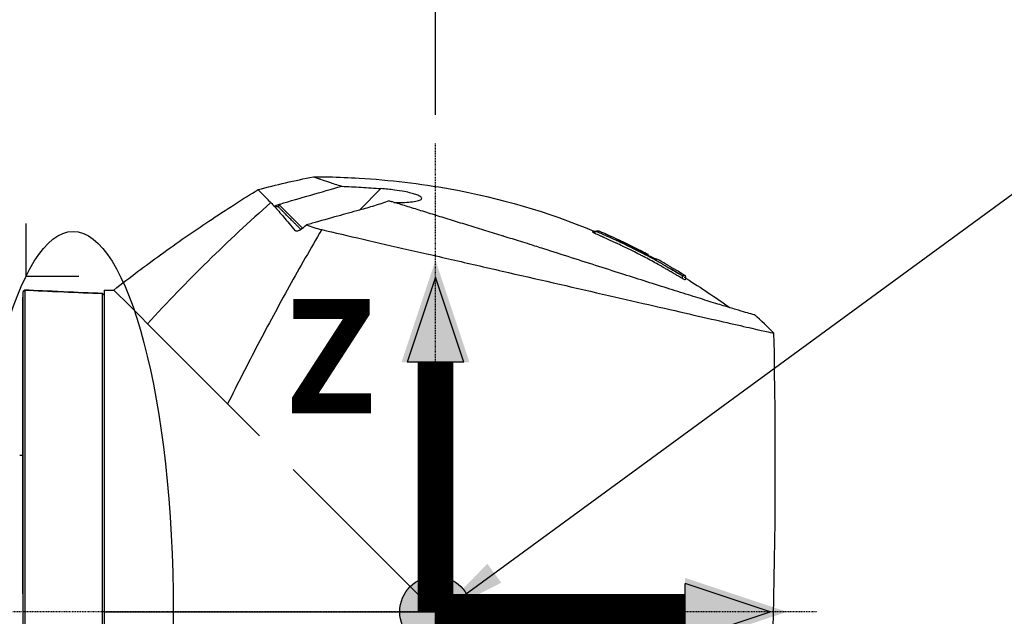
# Model space of a CAD drawing. Header units: millimetres. Extents: x 0 to 3390, y 0 to 1680.
# Tile 86 of 194: x 1074 to 1212, y 560 to 643. Entities that reach past the tile are written whole.
import ezdxf

# ---------------------------------------------------------------- set-up
doc = ezdxf.new("R2010")
doc.units = ezdxf.units.MM
doc.header["$LTSCALE"] = 0.2
doc.linetypes.add('CENTER2', pattern=[1.125, 0.75, -0.125, 0.125, -0.125])
for name, color, linetype in [('02_Center Line', 1, 'CENTER2'), ('07_Special Line2', 76, 'Continuous'), ('12_Before Rev.Num.', 5, 'Continuous'), ('13_After Rev.Num.', 6, 'Continuous')]:
    doc.layers.add(name, color=color, linetype=linetype)
doc.layers.add('14_Mark', color=7, linetype='Continuous', true_color=0xe03c31)
doc.styles.add('Rainbow-4.0 Style', font='malgunsl.ttf')
doc.styles.add('Rainbow-5.0 Style', font='malgunsl.ttf')
doc.dimstyles.new('Rainbow-4.0 Style', dxfattribs={"dimtxt": 3.5, "dimasz": 2.5, "dimexe": 1, "dimexo": 1, "dimgap": 1, "dimtad": 1, "dimdsep": 46, "dimtxsty": 'Rainbow-4.0 Style', "dimcen": 0, "dimclrd": 251, "dimclre": 251, "dimclrt": 7, "dimazin": 3, "dimtp": 0.1, "dimtm": 0.1, "dimtfac": 0.61, "dimtmove": 0, "dimatfit": 3, "dimfxl": 1, "dimlwd": -1, "dimlwe": -1, "dimarcsym": 1})

# ---------------------------------------------------------------- blocks, each defined once
blk = doc.blocks.new('A$Cbf9293de')
for p, q in [((-10.65, 201.46), (-7.63, 204.48)), ((-23.19, 202.68), (-23.19, 202.68)), ((-22.06, 202.21), (-21.85, 202.19)), ((-21.85, 202.19), (-21.74, 202.31)), ((-21.85, 202.19), (-18.62, 198.95)), ((-21.74, 202.31), (-21.73, 202.31)), ((-19.35, 198.54), (-19.61, 198.59)), ((-17.24, 199.63), (-17.24, 199.63)), ((-13.85, 198.26), (-13.85, 198.26)), ((-6.36, 196.54), (-6.36, 196.54)), ((26.82, 196.7), (26.77, 196.65)), ((29.23, 195.28), (29.23, 195.28)), ((29.32, 195.36), (29.36, 195.41)), ((29.55, 195.12), (29.55, 195.12)), ((29.69, 195.25), (29.63, 195.2)), ((29.72, 195.29), (29.72, 195.29)), ((30.97, 194.62), (30.94, 194.58)), ((32.51, 193.76), (32.51, 193.76)), ((-57.45, 190.28), (-57.65, 190.09)), ((-57.65, 190.1), (-57.64, 190.1)), ((-57.64, 190.1), (-57.45, 190.28)), ((-46.35, 190.3), (-46.35, 141.66)), ((-46.35, 190.3), (-45, 190.3)), ((-45, 190.3), (-42.81, 188.11)), ((-57.75, 189.3), (-57.75, 147.8)), ((-57.65, 189.3), (-57.75, 189.3)), ((-46.36, 189.61), (-46.55, 189.81)), ((-46.55, 189.81), (-46.36, 189.61)), ((-46.36, 189.61), (-46.36, 189.61)), ((-38.74, 184.04), (-42.81, 188.11)), ((44.62, 186.83), (44.64, 186.83)), ((-37.04, 182.34), (-38.74, 184.04)), ((-31.18, 176.48), (-37.04, 182.34)), ((-24.6, 169.9), (-31.18, 176.48)), ((-57.75, 167.14), (-58.15, 167.14)), ((-4.75, 150.05), (-19.89, 165.19)), ((-46.55, 152.43), (-46.55, 152.43)), ((-46.55, 151.17), (-46.55, 151.17)), ((-4.75, 150.05), (45.04, 100.26)), ((-57.75, 148.33), (-57.65, 148.33)), ((-57.65, 147.8), (-57.75, 147.8)), ((-57.45, 148.33), (-57.45, 148.33)), ((-57.45, 147.8), (-57.45, 147.8)), ((-46.35, 145.29), (-46.55, 145.29)), ((-46.35, 145.3), (0, 145.3)), ((0, 145.3), (-2, 95.5))]:
    blk.add_line(p, q)
blk.add_arc((-14.55, 111.27), 94.97, 60.295, 61.3581)
for centre, major_axis, ratio, start_param, end_param in [((70.76, 68.68), (-107.06, -161.11), 0.826916, 4.399338, 4.525665), ((-21.9, 197.58), (-17.44, 1.94), 0.24622, 4.744157, 4.773782), ((-127.27, 340.68), (132.02, -120.28), 0.997567, 6.102799, 6.109023), ((45.69, 184.94), (-5.51, 5.33), 0.085056, 4.494005, 4.986006), ((-1186.17, 350.39), (-1161.48, 525.16), 0.791908, 3.421975, 3.502863)]:
    blk.add_ellipse(centre, major_axis=major_axis, ratio=ratio, start_param=start_param, end_param=end_param)
for points in [[(-24.82, 204.34), (-22.26, 205.01), (-19.67, 205.61), (-17.08, 206.14)], [(-23.02, 202.52), (-22.87, 202.36), (-22.69, 202.19), (-22.49, 202)], [(-6.49, 202.76), (-6.4, 202.73), (-6.3, 202.7), (-6.22, 202.67)], [(-22.49, 202), (-22.53, 202.04), (-22.38, 202.11), (-22.06, 202.21)], [(-21.86, 202.19), (-21.92, 202.05), (-21.96, 201.96), (-21.97, 201.94)], [(22.72, 198.41), (22.54, 198.48), (22.25, 198.26), (22.07, 198.32)], [(22.72, 198.41), (22.72, 198.41), (22.72, 198.41), (22.72, 198.41)], [(22.85, 198.56), (23.87, 198.13), (24.88, 197.67), (25.88, 197.2)], [(-11.67, 197.76), (-11.67, 197.76), (-11.68, 197.75), (-11.68, 197.75)], [(29.21, 195.56), (29.38, 195.47), (29.55, 195.38), (29.72, 195.29)], [(32.11, 193.71), (32.83, 193.3), (33.56, 192.86), (34.26, 192.45)], [(32.51, 193.76), (33.29, 193.31), (34.07, 192.86), (34.84, 192.39)], [(34.6, 191.87), (34.47, 191.96), (34.64, 192.21), (34.51, 192.3)], [(35.06, 191.9), (35.06, 191.9), (35.06, 191.9), (35.06, 191.9)], [(35.06, 191.9), (37.14, 190.62), (39.17, 189.26), (41.15, 187.83)], [(44.5, 186.86), (44.59, 186.84), (44.64, 186.83), (44.64, 186.83)]]:
    blk.add_open_spline(points, degree=3)
for points, knots in [([(-17.08, 206.14), (-17.08, 206.14), (-17.1, 206.15), (-17.01, 206.12), (-16.97, 206.11), (-16.9, 206.08), (-16.76, 206.03), (-16.69, 206.01), (-16.6, 205.97), (-16.49, 205.94), (-16.44, 205.92), (-16.38, 205.9), (-16.31, 205.87), (-16.28, 205.86), (-16.24, 205.85), (-16.2, 205.84), (-16.19, 205.83), (-16.17, 205.82), (-16.15, 205.82), (-16.13, 205.81), (-16.09, 205.8), (-16.09, 205.79), (-16.08, 205.79), (-16.08, 205.79), (-16.08, 205.79), (-15.82, 205.7), (-15.44, 205.57), (-14.83, 205.37), (-14.4, 205.22), (-13.84, 205.04), (-13.12, 204.81)], [0, 0, 0, 0, 0.25, 0.25, 0.25, 0.375, 0.375, 0.375, 0.4375, 0.4375, 0.4375, 0.46875, 0.46875, 0.46875, 0.484375, 0.484375, 0.484375, 0.492188, 0.492188, 0.492188, 0.5, 0.5, 0.5, 0.504293, 0.504293, 0.504293, 0.795073, 0.795073, 0.795073, 1, 1, 1, 1]), ([(-17.08, 206.14), (-17.08, 206.14), (-17.08, 206.14), (-17.07, 206.14), (-17.07, 206.14), (-17.07, 206.14), (-17.07, 206.14), (-17.06, 206.14), (-17.05, 206.14), (-17.03, 206.14), (-17.01, 206.14), (-16.94, 206.14), (-16.89, 206.14), (-16.68, 206.14), (-16.52, 206.14), (-15.89, 206.13), (-15.42, 206.13), (-13.52, 206.08), (-12.1, 206.03), (-6.42, 205.69), (-2.16, 205.2), (8.91, 203.2), (15.69, 201.23), (22.12, 198.53)], [0, 0, 0, 0, 0.000148, 0.000148, 0.000598, 0.000598, 0.001183, 0.001183, 0.002937, 0.002937, 0.008201, 0.008201, 0.023992, 0.023992, 0.071365, 0.071365, 0.213486, 0.213486, 0.639911, 0.639911, 1.921109, 1.921109, 4.014338, 4.014338, 4.014338, 4.014338]), ([(-45, 190.3), (-42.73, 192.08), (-40.54, 193.72), (-38.45, 195.23), (-36.08, 196.95), (-33.83, 198.51), (-31.72, 199.91), (-29.22, 201.59), (-26.91, 203.05), (-24.82, 204.34)], [0, 0, 0, 0, 0.286439, 0.286439, 0.286439, 0.612197, 0.612197, 0.612197, 1, 1, 1, 1]), ([(-23.02, 202.52), (-23.08, 202.56), (-23.12, 202.61), (-23.16, 202.65), (-23.51, 203.02), (-23.82, 203.33), (-24.07, 203.58), (-24.2, 203.71), (-24.31, 203.82), (-24.41, 203.92), (-24.69, 204.19), (-24.83, 204.34), (-24.82, 204.34)], [0, 0, 0, 0, 0.0394342, 0.0394342, 0.0394342, 0.3595322, 0.3595322, 0.3595322, 0.525523, 0.525523, 0.525523, 0.99998, 0.99998, 0.99998, 0.99998]), ([(-21.73, 202.31), (-20.3, 202.75), (-18.87, 203.17), (-16, 204), (-14.57, 204.41), (-13.12, 204.81)], [0, 0, 0, 0, 0.4501191, 0.4501191, 0.8996968, 0.8996968, 0.8996968, 0.8996968]), ([(-13.12, 204.81), (-12.22, 204.77), (-11.31, 204.73), (-9.47, 204.61), (-8.55, 204.55), (-7.63, 204.48)], [0.0000377, 0.0000377, 0.0000377, 0.0000377, 0.2725991, 0.2725991, 0.5455124, 0.5455124, 0.5455124, 0.5455124]), ([(-2.01, 202.97), (-1.95, 203.02), (-1.93, 203.08), (-1.94, 203.23), (-2.04, 203.33), (-2.37, 203.51), (-2.55, 203.58), (-2.97, 203.73), (-3.2, 203.79), (-3.72, 203.93), (-4.03, 204), (-4.79, 204.14), (-5.26, 204.22), (-6.36, 204.36), (-7, 204.43), (-7.63, 204.48)], [0.0000008, 0.0000008, 0.0000008, 0.0000008, 0.0863251, 0.0863251, 0.2273811, 0.2273811, 0.3323759, 0.3323759, 0.4288848, 0.4288848, 0.536055, 0.536055, 0.6852449, 0.6852449, 0.8753391, 0.8753391, 0.8753391, 0.8753391]), ([(-6.49, 202.76), (-7.17, 202.52), (-7.86, 202.29), (-9.24, 201.86), (-9.94, 201.65), (-10.64, 201.47)], [-0.4342229, -0.4342229, -0.4342229, -0.4342229, -0.2170073, -0.2170073, 0, 0, 0, 0]), ([(44.64, 186.83), (44.64, 186.83), (44.56, 186.85), (44.39, 186.89), (44.22, 186.94), (43.97, 187), (43.63, 187.1), (43.3, 187.19), (42.89, 187.31), (42.39, 187.46), (41.9, 187.6), (41.34, 187.77), (40.7, 187.97), (40.4, 188.06), (40.08, 188.15), (39.75, 188.25), (39.38, 188.37), (38.99, 188.49), (38.57, 188.62), (37.8, 188.86), (36.95, 189.12), (36.05, 189.41), (35.14, 189.69), (34.17, 189.99), (33.16, 190.31), (32.14, 190.63), (31.07, 190.97), (29.95, 191.32), (28.91, 191.66), (27.82, 192), (26.71, 192.35), (26.64, 192.38), (26.57, 192.4), (26.49, 192.42), (25.3, 192.8), (24.08, 193.19), (22.83, 193.59), (21.58, 193.99), (20.31, 194.4), (19.02, 194.81), (17.73, 195.22), (16.44, 195.64), (15.13, 196.06), (14.48, 196.27), (13.82, 196.48), (13.17, 196.68), (12.75, 196.82), (12.33, 196.95), (11.91, 197.08), (11.14, 197.32), (10.37, 197.55), (9.61, 197.79), (9.56, 197.81), (9.51, 197.82), (9.47, 197.83), (8.66, 198.08), (7.85, 198.33), (7.05, 198.58), (6.26, 198.83), (5.46, 199.07), (4.68, 199.31), (3.9, 199.55), (3.13, 199.79), (2.37, 200.02), (1.98, 200.15), (1.58, 200.27), (1.2, 200.39), (0.84, 200.5), (0.48, 200.61), (0.13, 200.72), (-0.6, 200.94), (-1.33, 201.17), (-2.03, 201.39), (-2.74, 201.6), (-3.43, 201.82), (-4.09, 202.02), (-4.76, 202.23), (-5.41, 202.43), (-6.03, 202.62), (-6.09, 202.64), (-6.15, 202.66), (-6.22, 202.67)], [0, 0, 0, 0, 0.0558973, 0.0558973, 0.0558973, 0.1118359, 0.1118359, 0.1118359, 0.1677762, 0.1677762, 0.1677762, 0.2237383, 0.2237383, 0.2237383, 0.25, 0.25, 0.25, 0.2796998, 0.2796998, 0.2796998, 0.3356284, 0.3356284, 0.3356284, 0.3915473, 0.3915473, 0.3915473, 0.4474757, 0.4474757, 0.4474757, 0.5, 0.5, 0.5, 0.503405, 0.503405, 0.503405, 0.5593482, 0.5593482, 0.5593482, 0.6152764, 0.6152764, 0.6152764, 0.6711159, 0.6711159, 0.6711159, 0.6991461, 0.6991461, 0.6991461, 0.7170401, 0.7170401, 0.7170401, 0.75, 0.75, 0.75, 0.7519922, 0.7519922, 0.7519922, 0.7869331, 0.7869331, 0.7869331, 0.8218791, 0.8218791, 0.8218791, 0.8568262, 0.8568262, 0.8568262, 0.875, 0.875, 0.875, 0.8917408, 0.8917408, 0.8917408, 0.9266216, 0.9266216, 0.9266216, 0.9615238, 0.9615238, 0.9615238, 0.996469, 0.996469, 0.996469, 0.9999607, 0.9999607, 0.9999607, 0.9999607]), ([(-5.81, 202.54), (-5.4, 202.54), (-5.01, 202.54), (-4.22, 202.56), (-3.83, 202.58), (-3.13, 202.65), (-2.82, 202.7), (-2.3, 202.81), (-2.11, 202.89), (-2.01, 202.97)], [0.0208922, 0.0208922, 0.0208922, 0.0208922, 0.1517701, 0.1517701, 0.3002274, 0.3002274, 0.4466341, 0.4466341, 0.6003531, 0.6003531, 0.6003531, 0.6003531]), ([(-22.49, 202), (-22.15, 201.56), (-21.71, 201.07), (-20.75, 199.95), (-20.2, 199.27), (-19.62, 198.59)], [-0.8720666, -0.8720666, -0.8720666, -0.8720666, -0.4461717, -0.4461717, -0.0004657, -0.0004657, -0.0004657, -0.0004657]), ([(-22.05, 202.21), (-22, 202.23), (-21.95, 202.24), (-21.84, 202.28), (-21.79, 202.29), (-21.74, 202.31)], [0.00150803, 0.00150803, 0.00150803, 0.00150803, 0.01788315, 0.01788315, 0.03454159, 0.03454159, 0.03454159, 0.03454159]), ([(-21.96, 201.91), (-21.97, 201.92), (-21.98, 201.92), (-21.98, 201.93), (-21.98, 201.93), (-21.97, 201.93)], [0.092235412, 0.092235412, 0.092235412, 0.092235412, 0.099295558, 0.099295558, 0.101162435, 0.101162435, 0.101162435, 0.101162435]), ([(-10.64, 201.47), (-11.65, 201.2), (-12.68, 200.91), (-14.84, 200.31), (-16.12, 199.94), (-17.24, 199.63)], [0.0003049, 0.0003049, 0.0003049, 0.0003049, 0.3144603, 0.3144603, 0.6858376, 0.6858376, 0.6858376, 0.6858376]), ([(-15.92, 198.74), (-17.46, 196.12), (-20.48, 190.82), (-24.87, 182.69), (-27.68, 177.16), (-29.07, 174.37)], [0.0002061, 0.0002061, 0.0002061, 0.0002061, 0.3333333, 0.6666667, 1, 1, 1, 1]), ([(-18.92, 198.72), (-18.96, 198.69), (-19.01, 198.66), (-19.15, 198.59), (-19.23, 198.56), (-19.39, 198.53), (-19.47, 198.53), (-19.54, 198.55), (-19.56, 198.56), (-19.59, 198.57), (-19.6, 198.58), (-19.62, 198.59)], [-0.08252781, -0.08252781, -0.08252781, -0.08252781, -0.06592066, -0.06592066, -0.04191549, -0.04191549, -0.01684178, -0.01684178, -0.00860181, -0.00860181, -0.00041618, -0.00041618, -0.00041618, -0.00041618]), ([(-17.24, 199.63), (-17.37, 199.59), (-17.5, 199.55), (-17.77, 199.47), (-17.91, 199.44), (-18.04, 199.4)], [-0.08340166, -0.08340166, -0.08340166, -0.08340166, -0.04197266, -0.04197266, -0.00005389, -0.00005389, -0.00005389, -0.00005389]), ([(-18.04, 199.4), (-17.72, 199.27), (-17.38, 199.15), (-16.67, 198.93), (-16.31, 198.83), (-15.92, 198.74)], [0.0000417, 0.0000417, 0.0000417, 0.0000417, 0.1575303, 0.1575303, 0.317238, 0.317238, 0.317238, 0.317238]), ([(-15.92, 198.74), (-12.32, 197.89), (-8.16, 196.95), (-3.72, 195.93), (-1.5, 195.43), (0.8, 194.9), (3.13, 194.37), (5.47, 193.83), (7.84, 193.29), (10.22, 192.74), (14.98, 191.65), (19.76, 190.56), (24.2, 189.54), (28.63, 188.52), (32.72, 187.59), (36.14, 186.8), (39.56, 186.02), (42.33, 185.39), (44.25, 184.95), (46.16, 184.51), (47.31, 184.25), (47.33, 184.24)], [0, 0, 0, 0, 0.166636, 0.166636, 0.166636, 0.25, 0.25, 0.25, 0.333311, 0.333311, 0.333311, 0.49999, 0.49999, 0.49999, 0.666694, 0.666694, 0.666694, 0.833333, 0.833333, 0.833333, 1, 1, 1, 1]), ([(22.07, 198.32), (22.04, 198.34), (22.01, 198.36), (22, 198.37), (21.99, 198.38), (21.99, 198.38), (21.98, 198.39), (21.98, 198.39), (21.99, 198.4), (21.99, 198.4), (21.99, 198.4), (21.99, 198.4), (22, 198.41), (22, 198.41), (22.01, 198.42), (22.01, 198.42), (22.03, 198.44), (22.05, 198.46), (22.06, 198.47), (22.07, 198.48), (22.09, 198.5), (22.1, 198.51), (22.1, 198.51), (22.11, 198.52), (22.11, 198.52), (22.12, 198.53), (22.12, 198.53), (22.12, 198.53), (22.12, 198.53), (22.12, 198.53), (22.12, 198.53)], [0, 0, 0, 0, 0.00390625, 0.00390625, 0.00390625, 0.00585937, 0.00585937, 0.00585937, 0.0078125, 0.0078125, 0.0078125, 0.01171875, 0.01171875, 0.01171875, 0.015625, 0.015625, 0.015625, 0.03125, 0.03125, 0.03125, 0.0546875, 0.0546875, 0.0546875, 0.0625, 0.0625, 0.0625, 0.09375, 0.09375, 0.09375, 0.09935032, 0.09935032, 0.09935032, 0.09935032]), ([(29.3, 194.86), (29.12, 194.95), (28.94, 195.05), (28.76, 195.14), (28.61, 195.22), (28.46, 195.3), (28.31, 195.37), (27.97, 195.55), (27.66, 195.7), (27.26, 195.9), (26.87, 196.1), (26.46, 196.29), (26.05, 196.49), (25.84, 196.59), (25.63, 196.69), (25.42, 196.79), (25.36, 196.82), (25.3, 196.84), (25.25, 196.87), (25.2, 196.89), (25.14, 196.92), (25.09, 196.94), (24.99, 196.99), (24.92, 197.02), (24.77, 197.09), (24.32, 197.3), (23.95, 197.46), (23.65, 197.6), (23.6, 197.62), (23.56, 197.64), (23.51, 197.66), (23.49, 197.67), (23.47, 197.68), (23.45, 197.69), (23.44, 197.69), (23.43, 197.69), (23.43, 197.7), (23.42, 197.7), (23.41, 197.7), (23.38, 197.71), (23.29, 197.76), (23.21, 197.79), (23.15, 197.82), (23.09, 197.84), (23.08, 197.85), (23.01, 197.88), (22.87, 197.94), (22.77, 197.98), (22.64, 198.04), (22.37, 198.16), (22.18, 198.25), (22.07, 198.32)], [0.625, 0.625, 0.625, 0.625, 0.6594752, 0.6594752, 0.6594752, 0.6875, 0.6875, 0.6875, 0.75, 0.75, 0.75, 0.8125, 0.8125, 0.8125, 0.84375, 0.84375, 0.84375, 0.8519581, 0.8519581, 0.8519581, 0.859375, 0.859375, 0.859375, 0.875, 0.875, 0.875, 0.921875, 0.921875, 0.921875, 0.9296875, 0.9296875, 0.9296875, 0.9335938, 0.9335938, 0.9335938, 0.9355469, 0.9355469, 0.9355469, 0.9375, 0.9375, 0.9375, 0.9453125, 0.9453125, 0.9453125, 0.953125, 0.953125, 0.953125, 0.96875, 0.96875, 0.96875, 1, 1, 1, 1]), ([(22.12, 198.53), (22.15, 198.52), (22.18, 198.52), (22.25, 198.51), (22.28, 198.51), (22.37, 198.52), (22.42, 198.53), (22.53, 198.56), (22.59, 198.57), (22.69, 198.58), (22.72, 198.59), (22.79, 198.58), (22.82, 198.57), (22.85, 198.56)], [0, 0, 0, 0, 0.00925119, 0.00925119, 0.01941162, 0.01941162, 0.03491571, 0.03491571, 0.053906, 0.053906, 0.06374283, 0.06374283, 0.07417012, 0.07417012, 0.07417012, 0.07417012]), ([(22.12, 198.53), (22.12, 198.53), (22.12, 198.53), (22.12, 198.53), (22.12, 198.53), (22.12, 198.53), (22.12, 198.53)], [0.099350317, 0.099350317, 0.099350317, 0.099350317, 0.10190849, 0.10190849, 0.10190849, 0.102088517, 0.102088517, 0.102088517, 0.102088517]), ([(22.72, 198.41), (22.72, 198.41), (22.73, 198.44), (22.77, 198.47), (22.78, 198.49), (22.8, 198.5), (22.82, 198.52), (22.83, 198.53), (22.83, 198.54), (22.84, 198.54), (22.84, 198.54), (22.84, 198.55), (22.85, 198.55), (22.85, 198.55), (22.85, 198.55), (22.85, 198.55), (22.85, 198.55), (22.85, 198.56), (22.85, 198.56), (22.85, 198.56), (22.85, 198.56), (22.85, 198.56), (22.85, 198.56), (22.85, 198.56), (22.85, 198.56)], [0, 0, 0, 0, 0.0625, 0.0625, 0.0625, 0.09375, 0.09375, 0.09375, 0.109375, 0.109375, 0.109375, 0.1171875, 0.1171875, 0.1171875, 0.1210937, 0.1210937, 0.1210937, 0.125, 0.125, 0.125, 0.1452398, 0.1452398, 0.1452398, 0.1454527, 0.1454527, 0.1454527, 0.1454527]), ([(23.18, 198.18), (23.03, 198.24), (22.95, 198.28), (22.89, 198.31), (22.83, 198.34), (22.74, 198.39), (22.72, 198.41)], [0, 0, 0, 0, 0.5, 0.5, 0.5, 0.9492307, 0.9492307, 0.9492307, 0.9492307]), ([(24.27, 197.7), (24.23, 197.72), (24.19, 197.74), (24.15, 197.76), (24.12, 197.77), (24.08, 197.78), (24.05, 197.8), (24.01, 197.82), (23.97, 197.83), (23.93, 197.85), (23.85, 197.89), (23.77, 197.92), (23.71, 197.95), (23.65, 197.97), (23.63, 197.98), (23.55, 198.02), (23.48, 198.05), (23.4, 198.08), (23.35, 198.1), (23.3, 198.13), (23.21, 198.17), (23.18, 198.18)], [0.91004623, 0.91004623, 0.91004623, 0.91004623, 0.92149269, 0.92149269, 0.92149269, 0.92934783, 0.92934783, 0.92934783, 0.9375, 0.9375, 0.9375, 0.953125, 0.953125, 0.953125, 0.96875, 0.96875, 0.96875, 0.984375, 0.984375, 0.984375, 0.99999999, 0.99999999, 0.99999999, 0.99999999]), ([(26.11, 196.84), (25.98, 196.9), (25.94, 196.92), (25.78, 197), (25.75, 197.01), (25.73, 197.03), (25.7, 197.04), (25.59, 197.09), (25.5, 197.13), (25.37, 197.19), (25.21, 197.27), (24.98, 197.37), (24.87, 197.42), (24.76, 197.47), (24.64, 197.53), (24.56, 197.57), (24.47, 197.61), (24.38, 197.65), (24.27, 197.7)], [0.75, 0.75, 0.75, 0.75, 0.78125, 0.78125, 0.78125, 0.7871311, 0.7871311, 0.7871311, 0.8125, 0.8125, 0.8125, 0.84375, 0.84375, 0.84375, 0.875, 0.875, 0.875, 0.9100462, 0.9100462, 0.9100462, 0.9100462]), ([(30.94, 194.58), (30.93, 194.58), (30.93, 194.58), (30.9, 194.59), (30.88, 194.6), (30.8, 194.63), (30.72, 194.66), (30.53, 194.75), (30.4, 194.82), (30.12, 194.95), (29.98, 195.02), (29.68, 195.17), (29.53, 195.25), (29.18, 195.44), (28.44, 195.82), (27.15, 196.46), (27, 196.53), (26.63, 196.72), (26.45, 196.81), (26.09, 196.99), (25.94, 197.07), (25.7, 197.2), (25.61, 197.25), (25.54, 197.3), (25.52, 197.31), (25.52, 197.32), (25.52, 197.33), (25.55, 197.35), (25.52, 197.36), (25.69, 197.29), (25.79, 197.25), (26.06, 197.12), (26.23, 197.04), (26.6, 196.86), (26.79, 196.77), (26.99, 196.67), (27.01, 196.66), (27.02, 196.66)], [0.000001, 0.000001, 0.000001, 0.000001, 0.0228999, 0.0228999, 0.0392866, 0.0392866, 0.0703957, 0.0703957, 0.106369, 0.106369, 0.1368812, 0.1368812, 0.1682893, 0.1682893, 0.2063468, 0.2063468, 0.2161584, 0.2161584, 0.2261906, 0.2261906, 0.2377439, 0.2377439, 0.2497711, 0.2497711, 0.2557406, 0.2557406, 0.2623234, 0.2623234, 0.278629, 0.278629, 0.2891085, 0.2891085, 0.2997297, 0.2997297, 0.3094024, 0.3094024, 0.3099977, 0.3099977, 0.3099977, 0.3099977]), ([(34.51, 192.3), (34.31, 192.41), (34.06, 192.57), (33.83, 192.71), (33.59, 192.85), (33.36, 192.99), (33.12, 193.13), (32.68, 193.38), (32.25, 193.63), (31.81, 193.88), (31.77, 193.9), (31.73, 193.92), (31.7, 193.94), (31.22, 194.21), (30.74, 194.48), (30.26, 194.74), (29.85, 194.96), (29.43, 195.18), (29.01, 195.4), (28.94, 195.43), (28.87, 195.47), (28.8, 195.51), (28.32, 195.76), (27.83, 196), (27.34, 196.25), (26.94, 196.44), (26.53, 196.64), (26.11, 196.84)], [0, 0, 0, 0, 0.0650124, 0.0650124, 0.0650124, 0.1300246, 0.1300246, 0.1300246, 0.25, 0.25, 0.25, 0.2600475, 0.2600475, 0.2600475, 0.3897625, 0.3897625, 0.3897625, 0.5, 0.5, 0.5, 0.5186195, 0.5186195, 0.5186195, 0.6472293, 0.6472293, 0.6472293, 0.75, 0.75, 0.75, 0.75]), ([(29.36, 195.41), (28.63, 195.8), (27.89, 196.17), (27.12, 196.54), (27.08, 196.57), (26.99, 196.61), (26.96, 196.63), (26.89, 196.66), (26.87, 196.67), (26.84, 196.69), (26.83, 196.69), (26.82, 196.7), (26.82, 196.7), (26.82, 196.7), (26.82, 196.7), (26.83, 196.71), (26.83, 196.71), (26.84, 196.72), (26.84, 196.72), (26.85, 196.73), (26.85, 196.73), (26.85, 196.73), (26.85, 196.73), (26.85, 196.73), (26.85, 196.73), (26.85, 196.73), (26.86, 196.73), (26.88, 196.72), (26.9, 196.71), (26.95, 196.69), (26.97, 196.68), (27.04, 196.64), (27.08, 196.63), (27.16, 196.58), (27.21, 196.56), (27.77, 196.29), (28.28, 196.03), (29.1, 195.61), (29.41, 195.45), (29.72, 195.29)], [0.0000064, 0.0000064, 0.0000064, 0.0000064, 0.2491353, 0.2491353, 0.2552191, 0.2552191, 0.2589189, 0.2589189, 0.2637316, 0.2637316, 0.2676822, 0.2676822, 0.270798, 0.270798, 0.2713073, 0.2713073, 0.2742063, 0.2742063, 0.2781299, 0.2781299, 0.2809856, 0.2809856, 0.2815382, 0.2815382, 0.2823305, 0.2823305, 0.2856744, 0.2856744, 0.2908483, 0.2908483, 0.2950726, 0.2950726, 0.299591, 0.299591, 0.3043637, 0.3043637, 0.360882, 0.360882, 0.3950707, 0.3950707, 0.3950707, 0.3950707]), ([(34.6, 191.87), (34.5, 191.91), (34.42, 191.96), (34.27, 192.04), (34.2, 192.09), (34.1, 192.15), (33.96, 192.22), (33.9, 192.26), (33.83, 192.3), (33.77, 192.34), (33.7, 192.38), (33.61, 192.44), (33.57, 192.46), (33.53, 192.49), (33.47, 192.52), (33.39, 192.57), (33.31, 192.62), (33.18, 192.69), (33.09, 192.75), (32.9, 192.85), (32.74, 192.95), (32.52, 193.08), (32.44, 193.13), (32.35, 193.17), (32.27, 193.22), (32.13, 193.3), (31.99, 193.38), (31.84, 193.47), (31.61, 193.6), (31.42, 193.71), (31.13, 193.87), (30.55, 194.19), (29.94, 194.52), (29.3, 194.86)], [0, 0, 0, 0, 0.125, 0.125, 0.125, 0.1875, 0.1875, 0.1875, 0.21875, 0.21875, 0.21875, 0.25, 0.25, 0.25, 0.28125, 0.28125, 0.28125, 0.3125, 0.3125, 0.3125, 0.375, 0.375, 0.375, 0.398977, 0.398977, 0.398977, 0.4375, 0.4375, 0.4375, 0.5, 0.5, 0.5, 0.625, 0.625, 0.625, 0.625]), ([(29.72, 195.29), (29.72, 195.28), (29.71, 195.28), (29.7, 195.27), (29.7, 195.27), (29.69, 195.26), (29.71, 195.24), (29.66, 195.26), (29.64, 195.27), (29.59, 195.29), (29.57, 195.31), (29.5, 195.34), (29.46, 195.36), (29.4, 195.39), (29.38, 195.4), (29.36, 195.41)], [0, 0, 0, 0, 0.1309483, 0.1309483, 0.1764994, 0.1764994, 0.2225561, 0.2225561, 0.2373635, 0.2373635, 0.2498365, 0.2498365, 0.2629494, 0.2629494, 0.2692074, 0.2692074, 0.2692074, 0.2692074]), ([(30.23, 194.9), (30.28, 194.87), (30.34, 194.84), (30.56, 194.74), (30.68, 194.68), (30.87, 194.6), (30.91, 194.59), (30.93, 194.58), (30.93, 194.58), (30.94, 194.58)], [0.5790162, 0.5790162, 0.5790162, 0.5790162, 0.6110308, 0.6110308, 0.7116458, 0.7116458, 0.8504807, 0.8504807, 0.8860423, 0.8860423, 0.8860423, 0.8860423]), ([(34.84, 192.39), (34.84, 192.39), (34.84, 192.39), (34.84, 192.39), (34.84, 192.39), (34.84, 192.39), (34.84, 192.38), (34.83, 192.37), (34.8, 192.35), (34.77, 192.32), (34.76, 192.3), (34.72, 192.3), (34.72, 192.28), (34.71, 192.26), (34.72, 192.24), (34.7, 192.24), (34.65, 192.23), (34.51, 192.3), (34.51, 192.3)], [0.7978189, 0.7978189, 0.7978189, 0.7978189, 0.7979664, 0.7979664, 0.7979664, 0.8125, 0.8125, 0.8125, 0.875, 0.875, 0.875, 0.90625, 0.90625, 0.90625, 0.9375, 0.9375, 0.9375, 1, 1, 1, 1]), ([(34.93, 191.8), (34.93, 191.8), (34.93, 191.79), (34.92, 191.79), (34.92, 191.78), (34.92, 191.78), (34.92, 191.77), (34.92, 191.76), (34.92, 191.75), (34.91, 191.74), (34.9, 191.74), (34.9, 191.74), (34.88, 191.74), (34.83, 191.75), (34.74, 191.79), (34.6, 191.87)], [0.95716382, 0.95716382, 0.95716382, 0.95716382, 0.9609375, 0.9609375, 0.9609375, 0.96875, 0.96875, 0.96875, 0.9765625, 0.9765625, 0.9765625, 0.984375, 0.984375, 0.984375, 1, 1, 1, 1]), ([(34.81, 192.1), (34.81, 192.1), (34.81, 192.1), (34.81, 192.1), (34.81, 192.1), (34.81, 192.1), (34.81, 192.09), (34.81, 192.09), (34.81, 192.09), (34.81, 192.08)], [0.040273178, 0.040273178, 0.040273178, 0.040273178, 0.041148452, 0.041148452, 0.041710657, 0.041710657, 0.043398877, 0.043398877, 0.046997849, 0.046997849, 0.046997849, 0.046997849]), ([(34.81, 192.08), (34.81, 192.08), (34.81, 192.08), (34.81, 192.07), (34.81, 192.06), (34.82, 192.05), (34.82, 192.04), (34.82, 192.03), (34.82, 192.03), (34.82, 192.02), (34.82, 192.02), (34.82, 192.02), (34.82, 192.02), (34.82, 192.01), (34.82, 192.01), (34.82, 192), (34.82, 192), (34.82, 192), (34.82, 191.99), (34.82, 191.99), (34.82, 191.99), (34.82, 191.99), (34.82, 191.98), (34.82, 191.98), (34.82, 191.98), (34.82, 191.98)], [0, 0, 0, 0, 0.00297717, 0.00297717, 0.00574363, 0.00574363, 0.00772083, 0.00772083, 0.00896774, 0.00896774, 0.00976289, 0.00976289, 0.01033572, 0.01033572, 0.01129254, 0.01129254, 0.01214079, 0.01214079, 0.01307325, 0.01307325, 0.01428937, 0.01428937, 0.01605262, 0.01605262, 0.016932, 0.016932, 0.016932, 0.016932]), ([(34.84, 192.39), (34.86, 192.38), (34.88, 192.36), (34.9, 192.33), (34.91, 192.31), (34.93, 192.27), (34.93, 192.25), (34.94, 192.19), (34.95, 192.15), (34.96, 192.08), (34.96, 192.04), (34.98, 191.98), (34.99, 191.97), (35.02, 191.93), (35.04, 191.91), (35.06, 191.9)], [0, 0, 0, 0, 0.00669976, 0.00669976, 0.01273819, 0.01273819, 0.01938204, 0.01938204, 0.03050067, 0.03050067, 0.04190329, 0.04190329, 0.04845062, 0.04845062, 0.05584165, 0.05584165, 0.05584165, 0.05584165]), ([(34.98, 191.82), (34.98, 191.82), (34.97, 191.81), (34.96, 191.81), (34.96, 191.81), (34.95, 191.81), (34.94, 191.8), (34.94, 191.8), (34.93, 191.8), (34.93, 191.8)], [0.9375, 0.9375, 0.9375, 0.9375, 0.9453125, 0.9453125, 0.9453125, 0.953125, 0.953125, 0.953125, 0.95716382, 0.95716382, 0.95716382, 0.95716382]), ([(35.06, 191.9), (35.06, 191.9), (35.06, 191.9), (35.06, 191.9), (35.06, 191.9), (35.05, 191.9), (35.04, 191.89), (35.04, 191.89), (35.04, 191.88), (35.04, 191.88), (35.03, 191.87), (35.02, 191.85), (34.99, 191.83), (34.99, 191.83), (34.98, 191.82), (34.98, 191.82)], [0.834432, 0.834432, 0.834432, 0.834432, 0.8345724, 0.8345724, 0.8345724, 0.875, 0.875, 0.875, 0.8807705, 0.8807705, 0.8807705, 0.9296875, 0.9296875, 0.9296875, 0.9375, 0.9375, 0.9375, 0.9375]), ([(-57.65, 100.5), (-57.65, 100.54), (-57.65, 100.87), (-57.65, 102.15), (-57.65, 103.09), (-57.65, 106.63), (-57.65, 109.97), (-57.65, 118.24), (-57.65, 123.13), (-57.65, 133.79), (-57.65, 139.53), (-57.65, 151.03), (-57.65, 156.79), (-57.65, 167.44), (-57.65, 172.34), (-57.65, 180.62), (-57.65, 183.96), (-57.65, 187.51), (-57.65, 188.44), (-57.65, 189.71), (-57.65, 190.06), (-57.65, 190.1)], [0.000003, 0.000003, 0.000003, 0.000003, 0.901233, 0.901233, 1.79585, 1.79585, 3.498076, 3.498076, 5.19061, 5.19061, 6.885815, 6.885815, 8.578841, 8.578841, 10.26989, 10.26989, 11.971729, 11.971729, 12.868407, 12.868407, 13.766593, 13.766593, 13.766593, 13.766593]), ([(-57.45, 190.28), (-55.79, 190.21), (-54.23, 190.14), (-50.15, 189.96), (-48.37, 189.89), (-46.55, 189.81)], [0.0000043, 0.0000043, 0.0000043, 0.0000043, 0.4974791, 0.4974791, 0.9098399, 0.9098399, 0.9098399, 0.9098399]), ([(-57.45, 190.28), (-57.45, 190.27), (-57.45, 190.22), (-57.45, 190.14), (-57.45, 190.04), (-57.45, 189.9), (-57.45, 189.72), (-57.45, 189.51), (-57.45, 189.25), (-57.45, 188.93), (-57.45, 188.57), (-57.45, 188.15), (-57.45, 187.67), (-57.45, 187.41), (-57.45, 187.14), (-57.45, 186.84), (-57.45, 186.53), (-57.45, 186.19), (-57.45, 185.83), (-57.45, 185.03), (-57.45, 184.13), (-57.45, 183.13), (-57.45, 181.4), (-57.45, 179.37), (-57.45, 177.1), (-57.45, 175.91), (-57.45, 174.65), (-57.45, 173.34), (-57.45, 170.04), (-57.45, 166.37), (-57.45, 162.47), (-57.45, 161.7), (-57.45, 160.93), (-57.45, 160.15), (-57.45, 158.14), (-57.45, 156.09), (-57.45, 154), (-57.45, 152.55), (-57.45, 151.09), (-57.45, 149.62), (-57.45, 148.18), (-57.45, 146.74), (-57.45, 145.29), (-57.45, 145.26), (-57.45, 145.23), (-57.45, 145.21), (-57.45, 143.73), (-57.45, 142.26), (-57.45, 140.8), (-57.45, 139.33), (-57.45, 137.88), (-57.45, 136.44), (-57.45, 136.05), (-57.45, 135.66), (-57.45, 135.28), (-57.45, 132.8), (-57.45, 130.37), (-57.45, 128.02), (-57.45, 127.26), (-57.45, 126.5), (-57.45, 125.76), (-57.45, 121.22), (-57.45, 117.03), (-57.45, 113.46), (-57.45, 113.46), (-57.45, 113.45), (-57.45, 113.45), (-57.45, 111.37), (-57.45, 109.5), (-57.45, 107.87), (-57.45, 107.5), (-57.45, 107.14), (-57.45, 106.8), (-57.45, 105.62), (-57.45, 104.58), (-57.45, 103.71), (-57.45, 103.71), (-57.45, 103.7), (-57.45, 103.69), (-57.45, 103), (-57.45, 102.41), (-57.45, 101.92), (-57.45, 101.62), (-57.45, 101.37), (-57.45, 101.15), (-57.45, 101), (-57.45, 100.87), (-57.45, 100.76), (-57.45, 100.48), (-57.45, 100.33), (-57.45, 100.31)], [0, 0, 0, 0, 0.0222097, 0.0222097, 0.0222097, 0.047383, 0.047383, 0.047383, 0.0755044, 0.0755044, 0.0755044, 0.1065731, 0.1065731, 0.1065731, 0.1228747, 0.1228747, 0.1228747, 0.1405977, 0.1405977, 0.1405977, 0.1800307, 0.1800307, 0.1800307, 0.2485817, 0.2485817, 0.2485817, 0.2843304, 0.2843304, 0.2843304, 0.3743744, 0.3743744, 0.3743744, 0.3920041, 0.3920041, 0.3920041, 0.4373315, 0.4373315, 0.4373315, 0.4687938, 0.4687938, 0.4687938, 0.4996467, 0.4996467, 0.4996467, 0.5002538, 0.5002538, 0.5002538, 0.5317083, 0.5317083, 0.5317083, 0.5631473, 0.5631473, 0.5631473, 0.5716199, 0.5716199, 0.5716199, 0.6259675, 0.6259675, 0.6259675, 0.6436107, 0.6436107, 0.6436107, 0.7512246, 0.7512246, 0.7512246, 0.7513449, 0.7513449, 0.7513449, 0.8140244, 0.8140244, 0.8140244, 0.8283144, 0.8283144, 0.8283144, 0.8770469, 0.8770469, 0.8770469, 0.8774156, 0.8774156, 0.8774156, 0.9165556, 0.9165556, 0.9165556, 0.9403621, 0.9403621, 0.9403621, 0.9573512, 0.9573512, 0.9573512, 1, 1, 1, 1]), ([(-46.55, 189.81), (-48.37, 189.89), (-50.17, 189.96), (-54.34, 190.15), (-55.78, 190.21), (-57.45, 190.28)], [0.000006, 0.000006, 0.000006, 0.000006, 0.545102, 0.545102, 1.241157, 1.241157, 1.241157, 1.241157]), ([(-46.55, 145.29), (-46.55, 146.54), (-46.55, 148), (-46.55, 149.66), (-46.55, 150.97), (-46.55, 152.42), (-46.55, 153.97), (-46.55, 155.36), (-46.55, 156.83), (-46.55, 158.39), (-46.55, 159.65), (-46.55, 160.97), (-46.55, 162.33), (-46.55, 163.92), (-46.55, 165.56), (-46.55, 167.22), (-46.55, 170.31), (-46.55, 173.49), (-46.55, 176.49), (-46.55, 176.59), (-46.55, 176.68), (-46.55, 176.77), (-46.55, 179.62), (-46.55, 181.61), (-46.55, 183.11), (-46.55, 184.66), (-46.55, 185.66), (-46.55, 186.33), (-46.55, 186.36), (-46.55, 186.38), (-46.55, 186.42), (-46.55, 186.44), (-46.55, 186.46), (-46.55, 186.48), (-46.55, 186.56), (-46.55, 186.63), (-46.55, 186.7), (-46.55, 187.53), (-46.55, 188.14), (-46.55, 188.59), (-46.55, 188.81), (-46.55, 188.99), (-46.55, 189.16), (-46.55, 189.37), (-46.55, 189.53), (-46.55, 189.64), (-46.55, 189.74), (-46.55, 189.79), (-46.55, 189.81)], [0, 0, 0, 0, 0.1001806, 0.1001806, 0.1001806, 0.179569, 0.179569, 0.179569, 0.25, 0.25, 0.25, 0.307537, 0.307537, 0.307537, 0.375, 0.375, 0.375, 0.5, 0.5, 0.5, 0.5038983, 0.5038983, 0.5038983, 0.625, 0.625, 0.625, 0.75, 0.75, 0.75, 0.7554336, 0.7554336, 0.7554336, 0.7578125, 0.7578125, 0.7578125, 0.765625, 0.765625, 0.765625, 0.8552614, 0.8552614, 0.8552614, 0.898375, 0.898375, 0.898375, 0.9520621, 0.9520621, 0.9520621, 1, 1, 1, 1]), ([(-46.55, 141.66), (-46.55, 142.17), (-46.55, 142.7), (-46.55, 143.26), (-46.55, 143.91), (-46.55, 144.59), (-46.55, 145.29)], [0, 0, 0, 0, 0.4596814, 0.4596814, 0.4596814, 1, 1, 1, 1])]:
    blk.add_open_spline(points, degree=3, knots=knots)
blk.add_rational_spline([(-18.84, 198.78), (-20.76, 200.7), (-21.96, 201.91)], [2.3888993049, 2.60581246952, 2.55257731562], degree=2)
at = {"layer": '02_Center Line'}
for p, q in [((0, -6), (0, 210.78)), ((53.27, 145.3), (-182.64, 145.3))]:
    blk.add_line(p, q, dxfattribs=at)
blk = doc.blocks.new('*D156')
at = {"color": 251, "linetype": 'ByBlock', "transparency": 16777216}
for p, q in [((1091.05, 1290.64), (863.13, 1290.64)), ((867.13, 1280.64), (867.13, 570.64)), ((945.36, 560.64), (863.13, 560.64))]:
    blk.add_line(p, q, dxfattribs=at)
at = {"color": 251, "transparency": 16777216}
for points in [[(865.46, 1280.64), (868.79, 1280.64), (867.13, 1290.64)], [(865.46, 570.64), (868.79, 570.64), (867.13, 560.64)]]:
    blk.add_solid(points, dxfattribs=at)
at = {"layer": 'Defpoints', "color": 0, "transparency": 16777216}
for p in [(1095.05, 1290.64), (867.13, 560.64), (949.36, 560.64)]:
    blk.add_point(p, dxfattribs=at)
at = {"color": 7, "transparency": 16777216, "insert": (855.88, 925.64), "char_height": 14, "attachment_point": 5, "rotation": 90, "style": 'Rainbow-4.0 Style'}
blk.add_mtext('730', dxfattribs=at)
blk = doc.blocks.new('*D157')
at = {"color": 251, "linetype": 'ByBlock', "transparency": 16777216}
for p, q in [((1014.85, 646.93), (1014.85, 677.54)), ((1132, 630.12), (1132, 677.54)), ((1122, 673.54), (1024.85, 673.54))]:
    blk.add_line(p, q, dxfattribs=at)
at = {"color": 251, "transparency": 16777216}
for points in [[(1024.85, 675.21), (1024.85, 671.88), (1014.85, 673.54)], [(1122, 675.21), (1122, 671.88), (1132, 673.54)]]:
    blk.add_solid(points, dxfattribs=at)
at = {"layer": 'Defpoints', "color": 0, "transparency": 16777216}
for p in [(1014.85, 673.54), (1014.85, 642.93), (1132, 626.12)]:
    blk.add_point(p, dxfattribs=at)
at = {"color": 7, "transparency": 16777216, "insert": (1073.42, 684.82), "char_height": 14, "attachment_point": 5, "style": 'Rainbow-4.0 Style'}
blk.add_mtext('117.15', dxfattribs=at)
blk = doc.blocks.new('A$C19ebd0c3_1234')
for q in [(46.93, -0.78), (54.3, 6.59)]:
    blk.add_line((46.93, 6.59), q)
blk.add_ellipse((0, 0), major_axis=(53.19, 0), ratio=0.263273)
blk = doc.blocks.new('A$Ceda57245')
at = {"layer": '07_Special Line2'}
blk.add_hatch(color=256, dxfattribs=at).paths.add_polyline_path([(49.16, 0), (34.9, 4.75), (34.9, -4.75)])
at = {"layer": '12_Before Rev.Num.'}
blk.add_hatch(color=256, dxfattribs=at).paths.add_polyline_path([(0, 49.16), (-4.75, 34.9), (4.75, 34.9)])
at = {"layer": '14_Mark'}
h = blk.add_hatch(color=256, dxfattribs=at)
h.dxf.hatch_style = 1
h.paths.add_polyline_path([(5, 0, 1), (-5, 0, 1)])
at = {"layer": '07_Special Line2'}
for p, q in [((34.9, -3.96), (34.9, 3.96)), ((46.78, 0), (34.9, 3.96)), ((34.9, -3.96), (46.78, 0))]:
    blk.add_line(p, q, dxfattribs=at)
at = {"layer": '07_Special Line2', "const_width": 5}
blk.add_lwpolyline([(34.9, 0), (0, 0)], dxfattribs=at)
at = {"layer": '12_Before Rev.Num.'}
for p, q in [((0, 46.78), (-3.96, 34.9)), ((3.96, 34.9), (0, 46.78)), ((3.96, 34.9), (-3.96, 34.9))]:
    blk.add_line(p, q, dxfattribs=at)
at = {"layer": '12_Before Rev.Num.', "const_width": 5}
blk.add_lwpolyline([(0, 34.9), (0, 0)], dxfattribs=at)
at = {"layer": '14_Mark'}
blk.add_circle((0, 0), 5, dxfattribs=at)
at = {"layer": '07_Special Line2', "insert": (34.53, -17.31), "char_height": 16, "attachment_point": 4, "style": 'Rainbow-5.0 Style'}
blk.add_mtext('{\\fMalgun Gothic Semilight|b1|i0|c129|p50;Y}', dxfattribs=at)
at = {"layer": '12_Before Rev.Num.', "insert": (-20.59, 35.73), "char_height": 16, "attachment_point": 4, "style": 'Rainbow-5.0 Style'}
blk.add_mtext('{\\fMalgun Gothic Semilight|b1|i0|c129|p50;Z}', dxfattribs=at)
at = {"layer": '14_Mark', "insert": (-17.84, -15.46), "char_height": 16, "attachment_point": 4, "style": 'Rainbow-5.0 Style'}
blk.add_mtext('{\\fMalgun Gothic Semilight|b1|i0|c129|p50;0}', dxfattribs=at)

msp = doc.modelspace()

# ---------------------------------------------------------------- block references
for name, p in [('A$Cbf9293de', (1131.996, 415.338)), ('A$Ceda57245', (1131.996, 560.638))]:
    msp.add_blockref(name, p)
at = {"layer": '13_After Rev.Num.', "rotation": 90.00000000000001}
msp.add_blockref('A$C19ebd0c3_1234', (1081.319, 560.638), dxfattribs=at)

# ---------------------------------------------------------------- dimensions: what is measured, and where the dimension line sits
dim = msp.add_linear_dim(base=(867.127, 560.638), p1=(1095.046, 1290.638), p2=(949.359, 560.638), angle=90, dimstyle='Rainbow-4.0 Style', override={"dimscale": 4, "dimtol": 0, "dimlim": 0, "dimtp": 0.1, "dimtm": 0.1, "dimtfac": 0.61, "dimtdec": 2, "dimtolj": 0, "dimtzin": 8})
dim.commit()
dim.dimension.update_dxf_attribs({"geometry": '*D156', "text_midpoint": (855.885, 925.638)})
dim = msp.add_linear_dim(base=(1014.846, 673.542), p1=(1131.996, 626.123), p2=(1014.846, 642.929), angle=180, dimstyle='Rainbow-4.0 Style', override={"dimscale": 4})
dim.commit()
dim.dimension.update_dxf_attribs({"geometry": '*D157', "text_midpoint": (1073.421, 673.542), "dimtype": 160})

# ---------------------------------------------------------------- leaders
at = {"annotation_type": 0, "has_hookline": 1, "hookline_direction": 0}
msp.add_leader([(1132.156, 560.119), (1230.676, 632.248), (1240.676, 632.248)], dimstyle='Rainbow-4.0 Style', override={"dimscale": 4}, dxfattribs=at)

doc.saveas('drawing.dxf')
